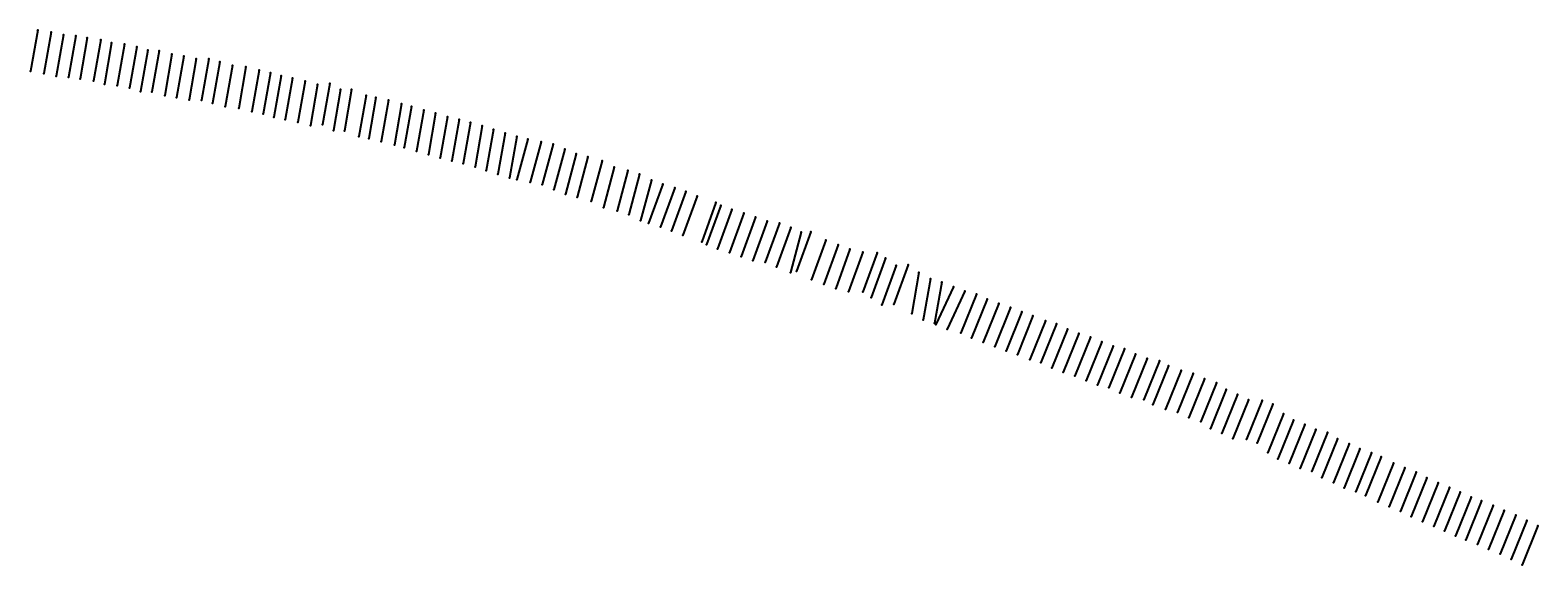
# Model space of a CAD drawing. Extents: x 1369628 to 1495945, y 461920 to 506714.
import ezdxf

# ---------------------------------------------------------------- set-up
doc = ezdxf.new("R2010")
doc.units = 0

msp = doc.modelspace()

# ---------------------------------------------------------------- linework, layer by layer
at = {"layer": 'LAYER001', "color": 1}
for p in [(1370265, 506714), (1371391, 506532), (1372421, 506309), (1373457, 506235), (1374414, 506079), (1375555, 505904), (1376457, 505640), (1377523, 505527), (1378555, 505316), (1379493, 505027), (1380444, 504992), (1381507, 504700), (1382508, 504529), (1383551, 504313), (1384598, 504300), (1385526, 504050), (1369657, 503267), (1370783, 503085), (1371813, 502862), (1372850, 502789), (1386577, 503752), (1387710, 503628), (1388808, 503357), (1389764, 503142), (1390657, 502878), (1373807, 502632), (1374947, 502457), (1375849, 502193), (1376915, 502080), (1377947, 501870), (1378885, 501580), (1379836, 501545), (1391607, 502689), (1392665, 502445), (1393712, 502175), (1394730, 502254), (1395643, 501746), (1396561, 501734), (1380899, 501253), (1381900, 501082), (1382943, 500866), (1383990, 500853), (1384919, 500604), (1385969, 500306), (1397768, 501242), (1398600, 501085), (1399640, 500843), (1400751, 500552), (1401576, 500329), (1387102, 500181), (1388201, 499910), (1389156, 499695), (1390050, 499432), (1390999, 499242), (1392057, 498998), (1402600, 500024), (1403601, 499753), (1404600, 499460), (1405558, 499222), (1406511, 498982), (1393104, 498728), (1394123, 498807), (1395035, 498299), (1395953, 498287), (1397160, 497796), (1407507, 498712), (1408448, 498401), (1409416, 498096), (1410402, 497799), (1397992, 497638), (1399033, 497396), (1400144, 497106), (1400968, 496882), (1401993, 496577), (1411316, 497578), (1412438, 497370), (1413435, 497174), (1414416, 496754), (1402993, 496306), (1403992, 496013), (1404950, 495775), (1405903, 495535), (1406899, 495265), (1415383, 496355), (1416354, 496091), (1417543, 495760), (1418565, 495224), (1407840, 494955), (1408808, 494650), (1409794, 494352), (1410410, 494197), (1411532, 493990), (1419715, 494969), (1420693, 494650), (1421680, 494147), (1412529, 493793), (1413510, 493373), (1414477, 492974), (1415448, 492710), (1422644, 493821), (1423639, 493516), (1424557, 493190), (1425521, 492814), (1416637, 492380), (1417659, 491843), (1418809, 491589), (1427086, 492276), (1427485, 492034), (1428419, 491691), (1429410, 491380), (1419787, 491270), (1420774, 490766), (1421447, 490532), (1422442, 490227), (1430394, 491041), (1431367, 490705), (1432400, 490555), (1433363, 490173), (1423360, 489901), (1424324, 489525), (1425889, 488987), (1434234, 489785), (1435022, 489808), (1436285, 489118), (1426288, 488746), (1427222, 488402), (1428213, 488091), (1429197, 487752), (1437321, 488726), (1438314, 488364), (1439388, 488104), (1440590, 488072), (1441297, 487619), (1430170, 487416), (1431203, 487266), (1432166, 486884), (1433328, 486404), (1433825, 486519), (1442191, 487003), (1443192, 487055), (1444095, 486412), (1435088, 485829), (1436124, 485437), (1437116, 485075), (1445056, 485894), (1446007, 485609), (1446994, 485214), (1438191, 484815), (1439393, 484783), (1440100, 484330), (1447926, 484843), (1448923, 484588), (1449807, 484189), (1450777, 483824), (1440994, 483714), (1441995, 483766), (1443488, 482965), (1451757, 483469), (1452703, 483106), (1453648, 482786), (1444448, 482447), (1445399, 482162), (1445515, 482042), (1446447, 481671), (1447612, 481343), (1454691, 482368), (1455612, 482109), (1456539, 481658), (1457494, 481294), (1448496, 480944), (1449466, 480579), (1450446, 480224), (1458452, 481000), (1459422, 480614), (1460354, 480253), (1461326, 480030), (1451392, 479861), (1452337, 479541), (1453380, 479123), (1454301, 478864), (1462238, 479574), (1463225, 479209), (1464247, 479023), (1455228, 478413), (1456183, 478049), (1457141, 477755), (1465004, 478592), (1466063, 478194), (1467069, 477948), (1468004, 477505), (1458111, 477369), (1459043, 477008), (1460015, 476784), (1460927, 476329), (1469019, 477166), (1469834, 476601), (1461914, 475964), (1462936, 475778), (1463693, 475347), (1470785, 476187), (1471698, 475741), (1472857, 475681), (1473739, 475392), (1464752, 474949), (1465757, 474703), (1466693, 474259), (1467708, 473920), (1474643, 474568), (1475464, 474049), (1468523, 473356), (1469474, 472942), (1470387, 472496), (1471546, 472436), (1476409, 473674), (1477348, 473262), (1478327, 473017), (1479153, 472487), (1472428, 472147), (1473332, 471322), (1480147, 472057), (1481043, 471629), (1482002, 471296), (1474152, 470804), (1475098, 470428), (1476037, 470016), (1482812, 470971), (1483858, 470448), (1484796, 470043), (1477016, 469772), (1477842, 469242), (1478836, 468812), (1485745, 469672), (1486631, 469216), (1487588, 468803), (1479732, 468384), (1480690, 468051), (1481501, 467726), (1488539, 468409), (1489425, 468004), (1490366, 467592), (1482547, 467203), (1483485, 466798), (1484434, 466426), (1491218, 467273), (1492213, 466896), (1493113, 466480), (1485320, 465971), (1486277, 465558), (1487228, 465164), (1494088, 466074), (1495031, 465639), (1495945, 465175), (1488114, 464758), (1489055, 464347), (1489907, 464028), (1490902, 463651), (1491802, 463235), (1492777, 462829), (1493720, 462394), (1494634, 461930)]:
    msp.add_point(p, dxfattribs=at)
at = {"layer": 'LAYER003', "color": 1, "linetype": 'CONTINUOUS'}
for p, q in [((1370265, 506714), (1369657, 503267)), ((1371391, 506532), (1370783, 503085)), ((1372421, 506309), (1371813, 502862)), ((1373457, 506235), (1372850, 502789)), ((1374414, 506079), (1373807, 502632)), ((1375555, 505904), (1374947, 502457)), ((1376457, 505640), (1375849, 502193)), ((1377523, 505527), (1376915, 502080)), ((1378555, 505316), (1377947, 501870)), ((1379493, 505027), (1378885, 501580)), ((1380444, 504992), (1379836, 501545)), ((1381507, 504700), (1380899, 501253)), ((1382508, 504529), (1381900, 501082)), ((1383551, 504313), (1382943, 500866)), ((1384598, 504300), (1383990, 500853)), ((1385526, 504050), (1384919, 500604)), ((1386577, 503752), (1385969, 500306)), ((1387710, 503628), (1387102, 500181)), ((1388808, 503357), (1388201, 499910)), ((1389764, 503142), (1389156, 499695)), ((1390657, 502878), (1390050, 499432)), ((1391607, 502689), (1390999, 499242)), ((1392665, 502445), (1392057, 498998)), ((1393712, 502175), (1393104, 498728)), ((1394730, 502254), (1394123, 498807)), ((1395643, 501746), (1395035, 498299)), ((1396561, 501734), (1395953, 498287)), ((1397768, 501242), (1397160, 497796)), ((1398600, 501085), (1397992, 497638)), ((1399640, 500843), (1399033, 497396)), ((1400751, 500552), (1400144, 497106)), ((1401576, 500329), (1400968, 496882)), ((1402600, 500024), (1401993, 496577)), ((1403601, 499753), (1402993, 496306)), ((1404600, 499460), (1403992, 496013)), ((1405558, 499222), (1404950, 495775)), ((1406511, 498982), (1405903, 495535)), ((1407507, 498712), (1406899, 495265)), ((1408448, 498401), (1407840, 494955)), ((1409416, 498096), (1408808, 494650)), ((1410402, 497799), (1409794, 494352)), ((1411316, 497578), (1410410, 494197)), ((1412438, 497370), (1411532, 493990)), ((1413435, 497174), (1412529, 493793)), ((1414416, 496754), (1413510, 493373)), ((1415383, 496355), (1414477, 492974)), ((1416354, 496091), (1415448, 492710)), ((1417543, 495760), (1416637, 492380)), ((1418565, 495224), (1417659, 491843)), ((1419715, 494969), (1418809, 491589)), ((1420693, 494650), (1419787, 491270)), ((1421680, 494147), (1420774, 490766)), ((1422644, 493821), (1421447, 490532)), ((1423639, 493516), (1422442, 490227)), ((1424557, 493190), (1423360, 489901)), ((1425521, 492814), (1424324, 489525)), ((1427086, 492276), (1425889, 488987)), ((1427485, 492034), (1426288, 488746)), ((1428419, 491691), (1427222, 488402)), ((1429410, 491380), (1428213, 488091)), ((1430394, 491041), (1429197, 487752)), ((1431367, 490705), (1430170, 487416)), ((1432400, 490555), (1431203, 487266)), ((1433363, 490173), (1432166, 486884)), ((1434234, 489785), (1433328, 486404)), ((1435022, 489808), (1433825, 486519)), ((1436285, 489118), (1435088, 485829)), ((1437321, 488726), (1436124, 485437)), ((1438314, 488364), (1437116, 485075)), ((1439388, 488104), (1438191, 484815)), ((1440590, 488072), (1439393, 484783)), ((1441297, 487619), (1440100, 484330)), ((1442191, 487003), (1440994, 483714)), ((1443192, 487055), (1441995, 483766)), ((1444095, 486412), (1443488, 482965)), ((1445056, 485894), (1444448, 482447)), ((1446007, 485609), (1445399, 482162)), ((1446994, 485214), (1445515, 482042)), ((1447926, 484843), (1446447, 481671)), ((1448923, 484588), (1447612, 481343)), ((1449807, 484189), (1448496, 480944)), ((1450777, 483824), (1449466, 480579)), ((1451757, 483469), (1450446, 480224)), ((1452703, 483106), (1451392, 479861)), ((1453648, 482786), (1452337, 479541)), ((1454691, 482368), (1453380, 479123)), ((1455612, 482109), (1454301, 478864)), ((1456539, 481658), (1455228, 478413)), ((1457494, 481294), (1456183, 478049)), ((1458452, 481000), (1457141, 477755)), ((1459422, 480614), (1458111, 477369)), ((1460354, 480253), (1459043, 477008)), ((1461326, 480030), (1460015, 476784)), ((1462238, 479574), (1460927, 476329)), ((1463225, 479209), (1461914, 475964)), ((1464247, 479023), (1462936, 475778)), ((1465004, 478592), (1463693, 475347)), ((1466063, 478194), (1464752, 474949)), ((1467069, 477948), (1465757, 474703)), ((1468004, 477505), (1466693, 474259)), ((1469019, 477166), (1467708, 473920)), ((1469834, 476601), (1468523, 473356)), ((1470785, 476187), (1469474, 472942)), ((1471698, 475741), (1470387, 472496)), ((1472857, 475681), (1471546, 472436)), ((1473739, 475392), (1472428, 472147)), ((1474643, 474568), (1473332, 471322)), ((1475464, 474049), (1474152, 470804)), ((1476409, 473674), (1475098, 470428)), ((1477348, 473262), (1476037, 470016)), ((1478327, 473017), (1477016, 469772)), ((1479153, 472487), (1477842, 469242)), ((1480147, 472057), (1478836, 468812)), ((1481043, 471629), (1479732, 468384)), ((1482002, 471296), (1480690, 468051)), ((1482812, 470971), (1481501, 467726)), ((1483858, 470448), (1482547, 467203)), ((1484796, 470043), (1483485, 466798)), ((1485745, 469672), (1484434, 466426)), ((1486631, 469216), (1485320, 465971)), ((1487588, 468803), (1486277, 465558)), ((1488539, 468409), (1487228, 465164)), ((1489425, 468004), (1488114, 464758)), ((1490366, 467592), (1489055, 464347)), ((1491218, 467273), (1489907, 464028)), ((1492213, 466896), (1490902, 463651)), ((1493113, 466480), (1491802, 463235)), ((1494088, 466074), (1492777, 462829)), ((1495031, 465639), (1493720, 462394)), ((1495945, 465175), (1494634, 461930))]:
    msp.add_line(p, q, dxfattribs=at)
at = {"layer": 'LAYER003', "color": 1}
for p in [(1370265, 506714), (1371391, 506532), (1372421, 506309), (1373457, 506235), (1374414, 506079), (1375555, 505904), (1376457, 505640), (1377523, 505527), (1378555, 505316), (1379493, 505027), (1380444, 504992), (1381507, 504700), (1382508, 504529), (1383551, 504313), (1384598, 504300), (1385526, 504050), (1369657, 503267), (1370783, 503085), (1371813, 502862), (1372850, 502789), (1386577, 503752), (1387710, 503628), (1388808, 503357), (1389764, 503142), (1390657, 502878), (1373807, 502632), (1374947, 502457), (1375849, 502193), (1376915, 502080), (1377947, 501870), (1378885, 501580), (1379836, 501545), (1391607, 502689), (1392665, 502445), (1393712, 502175), (1394730, 502254), (1395643, 501746), (1396561, 501734), (1380899, 501253), (1381900, 501082), (1382943, 500866), (1383990, 500853), (1384919, 500604), (1385969, 500306), (1397768, 501242), (1398600, 501085), (1399640, 500843), (1400751, 500552), (1401576, 500329), (1387102, 500181), (1388201, 499910), (1389156, 499695), (1390050, 499432), (1390999, 499242), (1392057, 498998), (1402600, 500024), (1403601, 499753), (1404600, 499460), (1405558, 499222), (1406511, 498982), (1393104, 498728), (1394123, 498807), (1395035, 498299), (1395953, 498287), (1397160, 497796), (1407507, 498712), (1408448, 498401), (1409416, 498096), (1410402, 497799), (1397992, 497638), (1399033, 497396), (1400144, 497106), (1400968, 496882), (1401993, 496577), (1411316, 497578), (1412438, 497370), (1413435, 497174), (1414416, 496754), (1402993, 496306), (1403992, 496013), (1404950, 495775), (1405903, 495535), (1406899, 495265), (1415383, 496355), (1416354, 496091), (1417543, 495760), (1418565, 495224), (1407840, 494955), (1408808, 494650), (1409794, 494352), (1410410, 494197), (1411532, 493990), (1419715, 494969), (1420693, 494650), (1421680, 494147), (1412529, 493793), (1413510, 493373), (1414477, 492974), (1415448, 492710), (1422644, 493821), (1423639, 493516), (1424557, 493190), (1425521, 492814), (1416637, 492380), (1417659, 491843), (1418809, 491589), (1427086, 492276), (1427485, 492034), (1428419, 491691), (1429410, 491380), (1419787, 491270), (1420774, 490766), (1421447, 490532), (1422442, 490227), (1430394, 491041), (1431367, 490705), (1432400, 490555), (1433363, 490173), (1423360, 489901), (1424324, 489525), (1425889, 488987), (1434234, 489785), (1435022, 489808), (1436285, 489118), (1426288, 488746), (1427222, 488402), (1428213, 488091), (1429197, 487752), (1437321, 488726), (1438314, 488364), (1439388, 488104), (1440590, 488072), (1441297, 487619), (1430170, 487416), (1431203, 487266), (1432166, 486884), (1433328, 486404), (1433825, 486519), (1442191, 487003), (1443192, 487055), (1444095, 486412), (1435088, 485829), (1436124, 485437), (1437116, 485075), (1445056, 485894), (1446007, 485609), (1446994, 485214), (1438191, 484815), (1439393, 484783), (1440100, 484330), (1447926, 484843), (1448923, 484588), (1449807, 484189), (1450777, 483824), (1440994, 483714), (1441995, 483766), (1443488, 482965), (1451757, 483469), (1452703, 483106), (1453648, 482786), (1444448, 482447), (1445399, 482162), (1445515, 482042), (1446447, 481671), (1447612, 481343), (1454691, 482368), (1455612, 482109), (1456539, 481658), (1457494, 481294), (1448496, 480944), (1449466, 480579), (1450446, 480224), (1458452, 481000), (1459422, 480614), (1460354, 480253), (1461326, 480030), (1451392, 479861), (1452337, 479541), (1453380, 479123), (1454301, 478864), (1462238, 479574), (1463225, 479209), (1464247, 479023), (1455228, 478413), (1456183, 478049), (1457141, 477755), (1465004, 478592), (1466063, 478194), (1467069, 477948), (1468004, 477505), (1458111, 477369), (1459043, 477008), (1460015, 476784), (1460927, 476329), (1469019, 477166), (1469834, 476601), (1461914, 475964), (1462936, 475778), (1463693, 475347), (1470785, 476187), (1471698, 475741), (1472857, 475681), (1473739, 475392), (1464752, 474949), (1465757, 474703), (1466693, 474259), (1467708, 473920), (1474643, 474568), (1475464, 474049), (1468523, 473356), (1469474, 472942), (1470387, 472496), (1471546, 472436), (1476409, 473674), (1477348, 473262), (1478327, 473017), (1479153, 472487), (1472428, 472147), (1473332, 471322), (1480147, 472057), (1481043, 471629), (1482002, 471296), (1474152, 470804), (1475098, 470428), (1476037, 470016), (1482812, 470971), (1483858, 470448), (1484796, 470043), (1477016, 469772), (1477842, 469242), (1478836, 468812), (1485745, 469672), (1486631, 469216), (1487588, 468803), (1479732, 468384), (1480690, 468051), (1481501, 467726), (1488539, 468409), (1489425, 468004), (1490366, 467592), (1482547, 467203), (1483485, 466798), (1484434, 466426), (1491218, 467273), (1492213, 466896), (1493113, 466480), (1485320, 465971), (1486277, 465558), (1487228, 465164), (1494088, 466074), (1495031, 465639), (1495945, 465175), (1488114, 464758), (1489055, 464347), (1489907, 464028), (1490902, 463651), (1491802, 463235), (1492777, 462829), (1493720, 462394), (1494634, 461930)]:
    msp.add_point(p, dxfattribs=at)

# ---------------------------------------------------------------- texts
at = {"layer": 'LAYER002', "color": 1}
for s, p in [('R001 80  23.50', (1370125, 506704)), ('R002 94  20.66', (1371251, 506522)), ('R003 94  22.46', (1372281, 506299)), ('R003A94  21.29', (1373317, 506225)), ('R004 95  22.29', (1374274, 506069)), ('R005 80  26.87', (1375415, 505894)), ('R006 80  24.48', (1376316, 505630)), ('R006A94  22.71', (1377383, 505517)), ('R007 94  15.58', (1378415, 505306)), ('R008 97  17.86', (1379353, 505017)), ('R009 97  26.59', (1380303, 504982)), ('R010 97  24.71', (1381367, 504690)), ('R011 73  27.53', (1382368, 504519)), ('R012 95  19.53', (1383411, 504303)), ('R013 97  12.13', (1384458, 504290)), ('R014 95  13.87', (1385386, 504040)), ('BLS', (1369627, 503257)), ('BLS', (1370753, 503075)), ('BLS', (1371783, 502852)), ('BLS', (1372820, 502779)), ('R015 94  17.58', (1386437, 503742)), ('R016 95  16.31', (1387570, 503618)), ('R017 80  12.75', (1388668, 503347)), ('R018 95  12.66', (1389624, 503132)), ('R019 73  23.91', (1390517, 502868)), ('BLS', (1373776, 502622)), ('BLS', (1374917, 502447)), ('BLS', (1375819, 502183)), ('BLS', (1376885, 502070)), ('BLS', (1377917, 501859)), ('BLS', (1378855, 501570)), ('BLS', (1379806, 501535)), ('R020 94  12.76', (1391467, 502679)), ('R021 73  20.94', (1392525, 502435)), ('R022 80  26.13', (1393572, 502165)), ('R023 95  10.57', (1394590, 502244)), ('R024 97  21.45', (1395503, 501736)), ('R025 80  13.23', (1396421, 501724)), ('BLS', (1380869, 501243)), ('BLS', (1381870, 501072)), ('BLS', (1382913, 500856)), ('BLS', (1383960, 500843)), ('BLS', (1384889, 500594)), ('BLS', (1385939, 500296)), ('R026 95   6.44', (1397628, 501232)), ('R027 97  10.82', (1398460, 501075)), ('R028 94  13.33', (1399500, 500833)), ('R029 95   9.27', (1400611, 500542)), ('R030 95  28.77', (1401436, 500319)), ('BLS', (1387072, 500171)), ('BLS', (1388170, 499900)), ('BLS', (1389126, 499685)), ('BLS', (1390019, 499422)), ('BLS', (1390969, 499232)), ('BLS', (1392027, 498988)), ('R031 95  28.64', (1402460, 500014)), ('R032 95  27.28', (1403461, 499743)), ('R033 95  24.24', (1404460, 499450)), ('R034 95  31.18', (1405418, 499212)), ('R035 95  25.42', (1406371, 498972)), ('BLS', (1393074, 498718)), ('BLS', (1394093, 498797)), ('BLS', (1395005, 498289)), ('BLS', (1395923, 498277)), ('BLS', (1397130, 497786)), ('R036 95  21.68', (1407367, 498702)), ('R037 95  25.30', (1408308, 498391)), ('R038 95  22.19', (1409276, 498086)), ('R039 95  26.66', (1410262, 497789)), ('BLS', (1397962, 497628)), ('BLS', (1399003, 497386)), ('BLS', (1400114, 497096)), ('BLS', (1400938, 496872)), ('BLS', (1401963, 496567)), ('R040 95  27.37', (1411176, 497568)), ('R041 95   9.93', (1412298, 497360)), ('R042 95  35.99', (1413295, 497164)), ('R043 95  25.28', (1414276, 496744)), ('BLS', (1402963, 496296)), ('BLS', (1403962, 496003)), ('BLS', (1404920, 495765)), ('BLS', (1405873, 495525)), ('BLS', (1406869, 495255)), ('R044 95  13.88', (1415243, 496345)), ('R045 95  13.64', (1416214, 496081)), ('R046 80   9.05', (1417403, 495750)), ('R047 80  18.30', (1418425, 495214)), ('BLS', (1407810, 494944)), ('BLS', (1408778, 494640)), ('BLS', (1409764, 494342)), ('BLS', (1410380, 494187)), ('BLS', (1411502, 493980)), ('R048 95  18.58', (1419575, 494959)), ('R049 95  24.03', (1420553, 494640)), ('R050 73  23.19', (1421540, 494137)), ('BLS', (1412499, 493783)), ('BLS', (1413480, 493363)), ('BLS', (1414447, 492964)), ('BLS', (1415418, 492700)), ('R051 95  25.69', (1422504, 493810)), ('R052 95  18.85', (1423499, 493506)), ('R053 95  13.47', (1424417, 493180)), ('R054 95  26.43', (1425381, 492804)), ('BLS', (1416607, 492369)), ('BLS', (1417629, 491833)), ('BLS', (1418779, 491579)), ('R055 80  19.42', (1426946, 492266)), ('R056 95  24.04', (1427345, 492024)), ('R057 73  31.59', (1428279, 491681)), ('R058 97  30.11', (1429270, 491370)), ('BLS', (1419757, 491259)), ('BLS', (1420744, 490756)), ('BLS', (1421417, 490522)), ('BLS', (1422412, 490217)), ('R059 95  37.09', (1430254, 491031)), ('R060 73  25.43', (1431227, 490695)), ('R061 95  22.03', (1432260, 490545)), ('R062 95  28.85', (1433223, 490163)), ('BLS', (1423330, 489891)), ('BLS', (1424294, 489515)), ('BLS', (1425859, 488977)), ('R063 73  26.03', (1434094, 489775)), ('R064 80  15.55', (1434882, 489798)), ('R065 95   9.25', (1436145, 489108)), ('BLS', (1426258, 488736)), ('BLS', (1427192, 488392)), ('BLS', (1428183, 488081)), ('BLS', (1429167, 487742)), ('R066 73  27.83', (1437181, 488716)), ('R067 95  31.12', (1438173, 488354)), ('R068 94  20.59', (1439248, 488094)), ('R069 95  17.63', (1440450, 488062)), ('R070 95  18.52', (1441157, 487609)), ('BLS', (1430140, 487406)), ('BLS', (1431173, 487256)), ('BLS', (1432136, 486874)), ('BLS', (1433298, 486394)), ('BLS', (1433795, 486509)), ('R071 95  28.55', (1442051, 486993)), ('R072 76  16.25', (1443052, 487045)), ('R073 97   8.81', (1443955, 486402)), ('BLS', (1435058, 485819)), ('BLS', (1436094, 485427)), ('BLS', (1437086, 485065)), ('R074 97  17.66', (1444916, 485884)), ('R075 95  26.30', (1445867, 485599)), ('R076 80  16.55', (1446854, 485204)), ('BLS', (1438161, 484805)), ('BLS', (1439363, 484773)), ('BLS', (1440070, 484320)), ('R077 97  23.60', (1447786, 484833)), ('R078 95  17.92', (1448783, 484578)), ('R079 95  22.55', (1449667, 484179)), ('R080 94  24.98', (1450637, 483814)), ('BLS', (1440964, 483704)), ('BLS', (1441965, 483756)), ('BLS', (1443457, 482955)), ('R081 97  21.52', (1451617, 483459)), ('R082 95  27.52', (1452563, 483096)), ('R083 80  33.53', (1453508, 482776)), ('BLS', (1444418, 482437)), ('BLS', (1445369, 482152)), ('BLS', (1445485, 482032)), ('BLS', (1446417, 481661)), ('BLS', (1447582, 481333)), ('R084 73  37.19', (1454551, 482358)), ('R085 95  32.48', (1455472, 482099)), ('R086 73  26.56', (1456399, 481648)), ('R087 73  24.57', (1457354, 481284)), ('BLS', (1448466, 480934)), ('BLS', (1449436, 480569)), ('BLS', (1450416, 480214)), ('R088 95  26.38', (1458312, 480990)), ('R089 95  29.01', (1459282, 480604)), ('R090 95  27.40', (1460214, 480243)), ('R091 95  24.85', (1461186, 480019)), ('BLS', (1451362, 479851)), ('BLS', (1452307, 479531)), ('BLS', (1453350, 479113)), ('BLS', (1454271, 478854)), ('R092 80  24.89', (1462098, 479564)), ('R093 95  22.53', (1463085, 479199)), ('R094 95  12.16', (1464107, 479013)), ('BLS', (1455198, 478403)), ('BLS', (1456153, 478039)), ('BLS', (1457111, 477744)), ('R095 95  17.81', (1464864, 478582)), ('R096 97  12.68', (1465923, 478184)), ('R097 95  12.70', (1466928, 477938)), ('R098 80  19.04', (1467864, 477495)), ('BLS', (1458081, 477359)), ('BLS', (1459013, 476998)), ('BLS', (1459985, 476774)), ('BLS', (1460897, 476319)), ('R099 95  15.08', (1468879, 477156)), ('R100 95  12.50', (1469694, 476591)), ('BLS', (1461883, 475954)), ('BLS', (1462906, 475768)), ('BLS', (1463663, 475337)), ('R101 95  26.68', (1470645, 476177)), ('R102 73  22.29', (1471558, 475731)), ('R103 73  32.47', (1472717, 475671)), ('R103A80  15.87', (1473599, 475382)), ('BLS', (1464722, 474939)), ('BLS', (1465727, 474693)), ('BLS', (1466663, 474249)), ('BLS', (1467678, 473910)), ('R104 95   9.71', (1474503, 474558)), ('R105 97  22.99', (1475324, 474039)), ('BLS', (1468493, 473346)), ('BLS', (1469443, 472932)), ('BLS', (1470357, 472486)), ('BLS', (1471516, 472426)), ('R106 80  27.22', (1476269, 473664)), ('R107 94  27.04', (1477208, 473252)), ('R108 76  36.10', (1478187, 473007)), ('R109 73  37.24', (1479013, 472477)), ('BLS', (1472398, 472137)), ('BLS', (1473302, 471312)), ('R110 80  39.00', (1480007, 472047)), ('R111 94  32.46', (1480903, 471619)), ('R112 73  23.59', (1481862, 471286)), ('BLS', (1474122, 470794)), ('BLS', (1475068, 470418)), ('BLS', (1476007, 470006)), ('R113 80  28.83', (1482672, 470961)), ('R114 80  29.83', (1483718, 470438)), ('R115 95  34.15', (1484656, 470033)), ('BLS', (1476986, 469762)), ('BLS', (1477812, 469232)), ('BLS', (1478806, 468802)), ('R116 80  23.39', (1485605, 469662)), ('R117 80  24.79', (1486491, 469206)), ('R118 94  28.98', (1487448, 468793)), ('BLS', (1479702, 468374)), ('BLS', (1480660, 468041)), ('BLS', (1481471, 467716)), ('R119 97  31.19', (1488399, 468399)), ('R120 95  27.69', (1489285, 467994)), ('R121 95  26.98', (1490226, 467582)), ('BLS', (1482517, 467193)), ('BLS', (1483455, 466788)), ('BLS', (1484404, 466416)), ('R122 95  22.46', (1491078, 467263)), ('R123 95  22.31', (1492073, 466886)), ('R124 80  14.91', (1492973, 466470)), ('BLS', (1485290, 465961)), ('BLS', (1486247, 465548)), ('BLS', (1487198, 465154)), ('R125 95  17.98', (1493948, 466064)), ('R126 76  15.36', (1494891, 465629)), ('R127 80  16.11', (1495805, 465165)), ('BLS', (1488084, 464748)), ('BLS', (1489025, 464337)), ('BLS', (1489877, 464018)), ('BLS', (1490872, 463641)), ('BLS', (1491772, 463225)), ('BLS', (1492747, 462819)), ('BLS', (1493690, 462384)), ('BLS', (1494604, 461920))]:
    msp.add_text(s, height=10, dxfattribs=at).set_placement(p)
at = {"layer": 'LAYER003', "color": 1}
for s, rotation, p in [('S10%%D00\'00.00"W 3500.00', -100, (1369985, 505098)), ('S10%%D00\'00.00"W 3500.00', -100, (1371111, 504916)), ('S10%%D00\'00.00"W 3500.00', -100, (1372141, 504693)), ('S10%%D00\'00.00"W 3500.00', -100, (1373178, 504619)), ('S10%%D00\'00.00"W 3500.00', -100, (1374134, 504463)), ('S10%%D00\'00.00"W 3500.00', -100, (1375275, 504288)), ('S10%%D00\'00.00"W 3500.00', -100, (1376177, 504024)), ('S10%%D00\'00.00"W 3500.00', -100, (1377243, 503911)), ('S10%%D00\'00.00"W 3500.00', -100, (1378275, 503700)), ('S10%%D00\'00.00"W 3500.00', -100, (1379213, 503411)), ('S10%%D00\'00.00"W 3500.00', -100, (1380164, 503376)), ('S10%%D00\'00.00"W 3500.00', -100, (1381227, 503084)), ('S10%%D00\'00.00"W 3500.00', -100, (1382228, 502913)), ('S10%%D00\'00.00"W 3500.00', -100, (1383271, 502697)), ('S10%%D00\'00.00"W 3500.00', -100, (1384318, 502684)), ('S10%%D00\'00.00"W 3500.00', -100, (1385247, 502434)), ('S10%%D00\'00.00"W 3500.00', -100, (1386297, 502137)), ('S10%%D00\'00.00"W 3500.00', -100, (1387430, 502012)), ('S10%%D00\'00.00"W 3500.00', -100, (1388528, 501741)), ('S10%%D00\'00.00"W 3500.00', -100, (1389484, 501526)), ('S10%%D00\'00.00"W 3500.00', -100, (1390377, 501262)), ('S10%%D00\'00.00"W 3500.00', -100, (1391327, 501073)), ('S10%%D00\'00.00"W 3500.00', -100, (1392385, 500829)), ('S10%%D00\'00.00"W 3500.00', -100, (1393432, 500559)), ('S10%%D00\'00.00"W 3500.00', -100, (1394451, 500638)), ('S10%%D00\'00.00"W 3500.00', -100, (1395363, 500130)), ('S10%%D00\'00.00"W 3500.00', -100, (1396281, 500118)), ('S10%%D00\'00.00"W 3500.00', -100, (1397488, 499626)), ('S10%%D00\'00.00"W 3500.00', -100, (1398320, 499469)), ('S10%%D00\'00.00"W 3500.00', -100, (1399361, 499227)), ('S10%%D00\'00.00"W 3500.00', -100, (1400472, 498937)), ('S10%%D00\'00.00"W 3500.00', -100, (1401296, 498713)), ('S10%%D00\'00.00"W 3500.00', -100, (1402320, 498408)), ('S10%%D00\'00.00"W 3500.00', -100, (1403321, 498137)), ('S10%%D00\'00.00"W 3500.00', -100, (1404320, 497844)), ('S10%%D00\'00.00"W 3500.00', -100, (1405278, 497606)), ('S10%%D00\'00.00"W 3500.00', -100, (1406231, 497366)), ('S10%%D00\'00.00"W 3500.00', -100, (1407227, 497096)), ('S10%%D00\'00.00"W 3500.00', -100, (1408168, 496785)), ('S10%%D00\'00.00"W 3500.00', -100, (1409136, 496480)), ('S10%%D00\'00.00"W 3500.00', -100, (1410122, 496183)), ('S15%%D00\'00.00"W 3500.00', -105, (1410896, 495992)), ('S15%%D00\'00.00"W 3500.00', -105, (1412019, 495785)), ('S15%%D00\'00.00"W 3500.00', -105, (1413016, 495588)), ('S15%%D00\'00.00"W 3500.00', -105, (1413996, 495169)), ('S15%%D00\'00.00"W 3500.00', -105, (1414963, 494769)), ('S15%%D00\'00.00"W 3500.00', -105, (1415934, 494506)), ('S15%%D00\'00.00"W 3500.00', -105, (1417124, 494175)), ('S15%%D00\'00.00"W 3500.00', -105, (1418145, 493638)), ('S15%%D00\'00.00"W 3500.00', -105, (1419295, 493384)), ('S15%%D00\'00.00"W 3500.00', -105, (1420273, 493065)), ('S15%%D00\'00.00"W 3500.00', -105, (1421260, 492562)), ('S20%%D00\'00.00"W 3500.00', -110, (1422088, 492278)), ('S20%%D00\'00.00"W 3500.00', -110, (1423083, 491973)), ('S20%%D00\'00.00"W 3500.00', -110, (1424001, 491648)), ('S20%%D00\'00.00"W 3500.00', -110, (1424964, 491271)), ('S20%%D00\'00.00"W 3500.00', -110, (1426530, 490733)), ('S20%%D00\'00.00"W 3500.00', -110, (1426929, 490492)), ('S20%%D00\'00.00"W 3500.00', -110, (1427863, 490149)), ('S20%%D00\'00.00"W 3500.00', -110, (1428854, 489837)), ('S20%%D00\'00.00"W 3500.00', -110, (1429838, 489498)), ('S20%%D00\'00.00"W 3500.00', -110, (1430811, 489162)), ('S20%%D00\'00.00"W 3500.00', -110, (1431844, 489012)), ('S20%%D00\'00.00"W 3500.00', -110, (1432807, 488631)), ('S15%%D00\'00.00"W 3500.00', -105, (1433814, 488199)), ('S20%%D00\'00.00"W 3500.00', -110, (1434466, 488265)), ('S20%%D00\'00.00"W 3500.00', -110, (1435728, 487575)), ('S20%%D00\'00.00"W 3500.00', -110, (1436765, 487183)), ('S20%%D00\'00.00"W 3500.00', -110, (1437757, 486821)), ('S20%%D00\'00.00"W 3500.00', -110, (1438832, 486561)), ('S20%%D00\'00.00"W 3500.00', -110, (1440034, 486529)), ('S20%%D00\'00.00"W 3500.00', -110, (1440741, 486076)), ('S20%%D00\'00.00"W 3500.00', -110, (1441635, 485460)), ('S20%%D00\'00.00"W 3500.00', -110, (1442636, 485512)), ('S10%%D00\'00.00"W 3500.00', -100, (1443815, 484796)), ('S10%%D00\'00.00"W 3500.00', -100, (1444776, 484278)), ('S10%%D00\'00.00"W 3500.00', -100, (1445727, 483993)), ('S25%%D00\'00.00"W 3500.00', -115, (1446306, 483726)), ('S25%%D00\'00.00"W 3500.00', -115, (1447238, 483355)), ('S22%%D00\'00.00"W 3500.00', -112, (1448314, 483066)), ('S22%%D00\'00.00"W 3500.00', -112, (1449198, 482667)), ('S22%%D00\'00.00"W 3500.00', -112, (1450167, 482302)), ('S22%%D00\'00.00"W 3500.00', -112, (1451147, 481947)), ('S22%%D00\'00.00"W 3500.00', -112, (1452093, 481584)), ('S22%%D00\'00.00"W 3500.00', -112, (1453038, 481263)), ('S22%%D00\'00.00"W 3500.00', -112, (1454081, 480845)), ('S22%%D00\'00.00"W 3500.00', -112, (1455003, 480587)), ('S22%%D00\'00.00"W 3500.00', -112, (1455930, 480136)), ('S22%%D00\'00.00"W 3500.00', -112, (1456884, 479772)), ('S22%%D00\'00.00"W 3500.00', -112, (1457842, 479477)), ('S22%%D00\'00.00"W 3500.00', -112, (1458812, 479092)), ('S22%%D00\'00.00"W 3500.00', -112, (1459744, 478731)), ('S22%%D00\'00.00"W 3500.00', -112, (1460716, 478507)), ('S22%%D00\'00.00"W 3500.00', -112, (1461629, 478051)), ('S22%%D00\'00.00"W 3500.00', -112, (1462615, 477686)), ('S22%%D00\'00.00"W 3500.00', -112, (1463637, 477500)), ('S22%%D00\'00.00"W 3500.00', -112, (1464394, 477070)), ('S22%%D00\'00.00"W 3500.00', -112, (1465453, 476672)), ('S22%%D00\'00.00"W 3500.00', -112, (1466459, 476426)), ('S22%%D00\'00.00"W 3500.00', -112, (1467394, 475982)), ('S22%%D00\'00.00"W 3500.00', -112, (1468409, 475643)), ('S22%%D00\'00.00"W 3500.00', -112, (1469224, 475079)), ('S22%%D00\'00.00"W 3500.00', -112, (1470175, 474665)), ('S22%%D00\'00.00"W 3500.00', -112, (1471089, 474218)), ('S22%%D00\'00.00"W 3500.00', -112, (1472248, 474159)), ('S22%%D00\'00.00"W 3500.00', -112, (1473129, 473870)), ('S22%%D00\'00.00"W 3500.00', -112, (1474034, 473045)), ('S22%%D00\'00.00"W 3500.00', -112, (1474854, 472526)), ('S22%%D00\'00.00"W 3500.00', -112, (1475800, 472151)), ('S22%%D00\'00.00"W 3500.00', -112, (1476738, 471739)), ('S22%%D00\'00.00"W 3500.00', -112, (1477717, 471495)), ('S22%%D00\'00.00"W 3500.00', -112, (1478543, 470965)), ('S22%%D00\'00.00"W 3500.00', -112, (1479538, 470534)), ('S22%%D00\'00.00"W 3500.00', -112, (1480433, 470107)), ('S22%%D00\'00.00"W 3500.00', -112, (1481392, 469774)), ('S22%%D00\'00.00"W 3500.00', -112, (1482202, 469449)), ('S22%%D00\'00.00"W 3500.00', -112, (1483248, 468926)), ('S22%%D00\'00.00"W 3500.00', -112, (1484187, 468521)), ('S22%%D00\'00.00"W 3500.00', -112, (1485135, 468149)), ('S22%%D00\'00.00"W 3500.00', -112, (1486021, 467694)), ('S22%%D00\'00.00"W 3500.00', -112, (1486978, 467280)), ('S22%%D00\'00.00"W 3500.00', -112, (1487930, 466886)), ('S22%%D00\'00.00"W 3500.00', -112, (1488815, 466481)), ('S22%%D00\'00.00"W 3500.00', -112, (1489756, 466070)), ('S22%%D00\'00.00"W 3500.00', -112, (1490608, 465751)), ('S22%%D00\'00.00"W 3500.00', -112, (1491604, 465373)), ('S22%%D00\'00.00"W 3500.00', -112, (1492504, 464958)), ('S22%%D00\'00.00"W 3500.00', -112, (1493478, 464551)), ('S22%%D00\'00.00"W 3500.00', -112, (1494422, 464117)), ('S22%%D00\'00.00"W 3500.00', -112, (1495335, 463653))]:
    msp.add_text(s, height=10, rotation=rotation, dxfattribs=at).set_placement(p)

doc.saveas('drawing.dxf')
